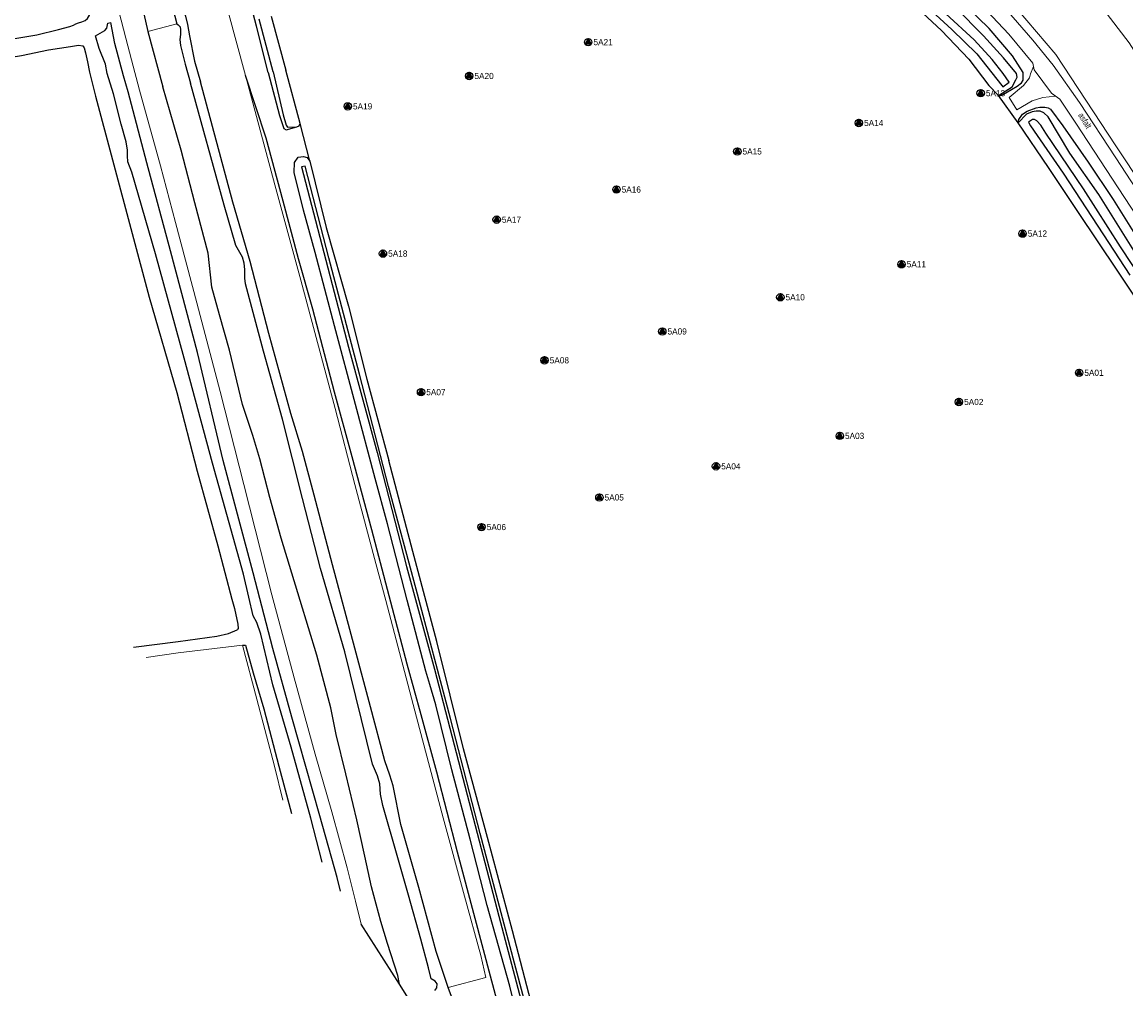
# Model space of a CAD drawing. Header units: metres. Extents: x 62183 to 64287, y 386037 to 390061.
# Tile 16 of 38: x 62724 to 62948, y 387797 to 387993. Entities that reach past the tile are written whole.
import ezdxf
from ezdxf.enums import TextEntityAlignment as Align

# ---------------------------------------------------------------- set-up
doc = ezdxf.new("R2010")
doc.units = ezdxf.units.M
for name, color, linetype in [('BS-BINNENKRUINLIJN-KPN', 253, 'CONTINUOUS'), ('BS-BINNENTEENLIJN-KPN', 253, 'CONTINUOUS'), ('BS-INSTEEK-SLOOT-KPN', 253, 'CONTINUOUS'), ('BS-OVERIG-KPN', 253, 'CONTINUOUS'), ('BS-VLAKAFSLUITING', 253, 'CONTINUOUS'), ('BS-WATERLIJN-KPN', 253, 'CONTINUOUS')]:
    doc.layers.add(name, color=color, linetype=linetype)
for name, color, linetype, lineweight in [('BS-Boorpunten', 253, 'CONTINUOUS', 25), ('BS-Boorpuntnummer', 253, 'CONTINUOUS', 25), ('BS-KANT-VERHARDING', 253, 'CONTINUOUS', 0), ('BS-KRUINLIJN', 253, 'CONTINUOUS', 0), ('BS-OVERIGE-TEKSTEN', 253, 'CONTINUOUS', 0), ('BS-RASTER', 253, 'RASTER', 0), ('BS-TEENLIJN', 11, 'CONTINUOUS', 0)]:
    doc.layers.add(name, color=color, linetype=linetype, lineweight=lineweight)
doc.linetypes.add('RASTER', pattern='A,3,-2,[200,RASTER,S=0.75,R=0,X=0,Y=0],-2,3', length=10)

# ---------------------------------------------------------------- blocks, each defined once
blk = doc.blocks.new('punt-boring')
at = {"layer": 'BS-Boorpunten'}
h = blk.add_hatch(color=8, dxfattribs=at)
h.dxf.hatch_style = 1
h.paths.add_polyline_path([(0.01, 1), (-0.87, -0.49), (0.86, -0.51)])
h = blk.add_hatch(color=1, dxfattribs=at)
h.dxf.hatch_style = 1
h.paths.add_polyline_path([(0.01, 1), (-0.87, -0.49), (0.86, -0.51)])
at = {"layer": 'BS-Boorpunten', "color": 8}
blk.add_lwpolyline([(0.01, 1), (-0.87, -0.49), (0.86, -0.51)], close=True, dxfattribs=at)
at = {"layer": 'BS-Boorpunten', "color": 1}
blk.add_lwpolyline([(0.01, 1), (-0.87, -0.49), (0.86, -0.51)], close=True, dxfattribs=at)
at = {"layer": 'BS-Boorpunten', "color": 8}
blk.add_circle((0, 0), 1, dxfattribs=at)
at = {"layer": 'BS-Boorpunten', "color": 1}
blk.add_circle((0, 0), 1, dxfattribs=at)
blk = doc.blocks.new('*U602', base_point=(62938.409, 387921.571))
at = {"layer": 'BS-Boorpunten', "xscale": 1.499999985, "yscale": 1.499999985, "zscale": 1.499999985}
blk.add_blockref('punt-boring', (62938.409, 387921.571), dxfattribs=at)
at = {"layer": 'BS-Boorpuntnummer', "linetype": 'ByBlock', "insert": (62940.529, 387921.571), "char_height": 2.5, "attachment_point": 4}
blk.add_mtext('5A01', dxfattribs=at)
blk = doc.blocks.new('*U603', base_point=(62914.046, 387915.645))
at = {"layer": 'BS-Boorpunten', "xscale": 1.499999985, "yscale": 1.499999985, "zscale": 1.499999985}
blk.add_blockref('punt-boring', (62914.046, 387915.645), dxfattribs=at)
at = {"layer": 'BS-Boorpuntnummer', "linetype": 'ByBlock', "insert": (62916.166, 387915.645), "char_height": 2.5, "attachment_point": 4}
blk.add_mtext('5A02', dxfattribs=at)
blk = doc.blocks.new('*U604', base_point=(62889.887, 387908.769))
at = {"layer": 'BS-Boorpunten', "xscale": 1.499999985, "yscale": 1.499999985, "zscale": 1.499999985}
blk.add_blockref('punt-boring', (62889.887, 387908.769), dxfattribs=at)
at = {"layer": 'BS-Boorpuntnummer', "linetype": 'ByBlock', "insert": (62892.007, 387908.769), "char_height": 2.5, "attachment_point": 4}
blk.add_mtext('5A03', dxfattribs=at)
blk = doc.blocks.new('*U605', base_point=(62864.802, 387902.605))
at = {"layer": 'BS-Boorpunten', "xscale": 1.499999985, "yscale": 1.499999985, "zscale": 1.499999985}
blk.add_blockref('punt-boring', (62864.802, 387902.605), dxfattribs=at)
at = {"layer": 'BS-Boorpuntnummer', "linetype": 'ByBlock', "insert": (62866.922, 387902.605), "char_height": 2.5, "attachment_point": 4}
blk.add_mtext('5A04', dxfattribs=at)
blk = doc.blocks.new('*U606', base_point=(62841.157, 387896.285))
at = {"layer": 'BS-Boorpunten', "xscale": 1.499999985, "yscale": 1.499999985, "zscale": 1.499999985}
blk.add_blockref('punt-boring', (62841.157, 387896.285), dxfattribs=at)
at = {"layer": 'BS-Boorpuntnummer', "linetype": 'ByBlock', "insert": (62843.277, 387896.285), "char_height": 2.5, "attachment_point": 4}
blk.add_mtext('5A05', dxfattribs=at)
blk = doc.blocks.new('*U607', base_point=(62817.265, 387890.282))
at = {"layer": 'BS-Boorpunten', "xscale": 1.499999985, "yscale": 1.499999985, "zscale": 1.499999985}
blk.add_blockref('punt-boring', (62817.265, 387890.282), dxfattribs=at)
at = {"layer": 'BS-Boorpuntnummer', "linetype": 'ByBlock', "insert": (62819.385, 387890.282), "char_height": 2.5, "attachment_point": 4}
blk.add_mtext('5A06', dxfattribs=at)
blk = doc.blocks.new('*U608', base_point=(62805, 387917.634))
at = {"layer": 'BS-Boorpunten', "xscale": 1.499999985, "yscale": 1.499999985, "zscale": 1.499999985}
blk.add_blockref('punt-boring', (62805, 387917.634), dxfattribs=at)
at = {"layer": 'BS-Boorpuntnummer', "linetype": 'ByBlock', "insert": (62807.12, 387917.634), "char_height": 2.5, "attachment_point": 4}
blk.add_mtext('5A07', dxfattribs=at)
blk = doc.blocks.new('*U609', base_point=(62830.031, 387924.096))
at = {"layer": 'BS-Boorpunten', "xscale": 1.499999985, "yscale": 1.499999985, "zscale": 1.499999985}
blk.add_blockref('punt-boring', (62830.031, 387924.096), dxfattribs=at)
at = {"layer": 'BS-Boorpuntnummer', "linetype": 'ByBlock', "insert": (62832.151, 387924.096), "char_height": 2.5, "attachment_point": 4}
blk.add_mtext('5A08', dxfattribs=at)
blk = doc.blocks.new('*U610', base_point=(62853.911, 387929.952))
at = {"layer": 'BS-Boorpunten', "xscale": 1.499999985, "yscale": 1.499999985, "zscale": 1.499999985}
blk.add_blockref('punt-boring', (62853.911, 387929.952), dxfattribs=at)
at = {"layer": 'BS-Boorpuntnummer', "linetype": 'ByBlock', "insert": (62856.031, 387929.952), "char_height": 2.5, "attachment_point": 4}
blk.add_mtext('5A09', dxfattribs=at)
blk = doc.blocks.new('*U611', base_point=(62877.845, 387936.885))
at = {"layer": 'BS-Boorpunten', "xscale": 1.499999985, "yscale": 1.499999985, "zscale": 1.499999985}
blk.add_blockref('punt-boring', (62877.845, 387936.885), dxfattribs=at)
at = {"layer": 'BS-Boorpuntnummer', "linetype": 'ByBlock', "insert": (62879.965, 387936.885), "char_height": 2.5, "attachment_point": 4}
blk.add_mtext('5A10', dxfattribs=at)
blk = doc.blocks.new('*U612', base_point=(62902.408, 387943.581))
at = {"layer": 'BS-Boorpunten', "xscale": 1.499999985, "yscale": 1.499999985, "zscale": 1.499999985}
blk.add_blockref('punt-boring', (62902.408, 387943.581), dxfattribs=at)
at = {"layer": 'BS-Boorpuntnummer', "linetype": 'ByBlock', "insert": (62904.528, 387943.581), "char_height": 2.5, "attachment_point": 4}
blk.add_mtext('5A11', dxfattribs=at)
blk = doc.blocks.new('*U613', base_point=(62926.95, 387949.801))
at = {"layer": 'BS-Boorpunten', "xscale": 1.499999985, "yscale": 1.499999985, "zscale": 1.499999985}
blk.add_blockref('punt-boring', (62926.95, 387949.801), dxfattribs=at)
at = {"layer": 'BS-Boorpuntnummer', "linetype": 'ByBlock', "insert": (62929.07, 387949.801), "char_height": 2.5, "attachment_point": 4}
blk.add_mtext('5A12', dxfattribs=at)
blk = doc.blocks.new('*U614', base_point=(62918.458, 387978.277))
at = {"layer": 'BS-Boorpunten', "xscale": 1.499999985, "yscale": 1.499999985, "zscale": 1.499999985}
blk.add_blockref('punt-boring', (62918.458, 387978.277), dxfattribs=at)
at = {"layer": 'BS-Boorpuntnummer', "linetype": 'ByBlock', "insert": (62920.578, 387978.277), "char_height": 2.5, "attachment_point": 4}
blk.add_mtext('5A13', dxfattribs=at)
blk = doc.blocks.new('*U615', base_point=(62893.759, 387972.235))
at = {"layer": 'BS-Boorpunten', "xscale": 1.499999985, "yscale": 1.499999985, "zscale": 1.499999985}
blk.add_blockref('punt-boring', (62893.759, 387972.235), dxfattribs=at)
at = {"layer": 'BS-Boorpuntnummer', "linetype": 'ByBlock', "insert": (62895.879, 387972.235), "char_height": 2.5, "attachment_point": 4}
blk.add_mtext('5A14', dxfattribs=at)
blk = doc.blocks.new('*U616', base_point=(62869.124, 387966.462))
at = {"layer": 'BS-Boorpunten', "xscale": 1.499999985, "yscale": 1.499999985, "zscale": 1.499999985}
blk.add_blockref('punt-boring', (62869.124, 387966.462), dxfattribs=at)
at = {"layer": 'BS-Boorpuntnummer', "linetype": 'ByBlock', "insert": (62871.244, 387966.462), "char_height": 2.5, "attachment_point": 4}
blk.add_mtext('5A15', dxfattribs=at)
blk = doc.blocks.new('*U617', base_point=(62844.612, 387958.735))
at = {"layer": 'BS-Boorpunten', "xscale": 1.499999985, "yscale": 1.499999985, "zscale": 1.499999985}
blk.add_blockref('punt-boring', (62844.612, 387958.735), dxfattribs=at)
at = {"layer": 'BS-Boorpuntnummer', "linetype": 'ByBlock', "insert": (62846.732, 387958.735), "char_height": 2.5, "attachment_point": 4}
blk.add_mtext('5A16', dxfattribs=at)
blk = doc.blocks.new('*U618', base_point=(62820.325, 387952.625))
at = {"layer": 'BS-Boorpunten', "xscale": 1.499999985, "yscale": 1.499999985, "zscale": 1.499999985}
blk.add_blockref('punt-boring', (62820.325, 387952.625), dxfattribs=at)
at = {"layer": 'BS-Boorpuntnummer', "linetype": 'ByBlock', "insert": (62822.445, 387952.625), "char_height": 2.5, "attachment_point": 4}
blk.add_mtext('5A17', dxfattribs=at)
blk = doc.blocks.new('*U619', base_point=(62797.278, 387945.742))
at = {"layer": 'BS-Boorpunten', "xscale": 1.499999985, "yscale": 1.499999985, "zscale": 1.499999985}
blk.add_blockref('punt-boring', (62797.278, 387945.742), dxfattribs=at)
at = {"layer": 'BS-Boorpuntnummer', "linetype": 'ByBlock', "insert": (62799.398, 387945.742), "char_height": 2.5, "attachment_point": 4}
blk.add_mtext('5A18', dxfattribs=at)
blk = doc.blocks.new('*U620', base_point=(62790.141, 387975.6))
at = {"layer": 'BS-Boorpunten', "xscale": 1.499999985, "yscale": 1.499999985, "zscale": 1.499999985}
blk.add_blockref('punt-boring', (62790.141, 387975.6), dxfattribs=at)
at = {"layer": 'BS-Boorpuntnummer', "linetype": 'ByBlock', "insert": (62792.261, 387975.6), "char_height": 2.5, "attachment_point": 4}
blk.add_mtext('5A19', dxfattribs=at)
blk = doc.blocks.new('*U621', base_point=(62814.766, 387981.76))
at = {"layer": 'BS-Boorpunten', "xscale": 1.499999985, "yscale": 1.499999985, "zscale": 1.499999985}
blk.add_blockref('punt-boring', (62814.766, 387981.76), dxfattribs=at)
at = {"layer": 'BS-Boorpuntnummer', "linetype": 'ByBlock', "insert": (62816.886, 387981.76), "char_height": 2.5, "attachment_point": 4}
blk.add_mtext('5A20', dxfattribs=at)
blk = doc.blocks.new('*U622', base_point=(62838.899, 387988.631))
at = {"layer": 'BS-Boorpunten', "xscale": 1.499999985, "yscale": 1.499999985, "zscale": 1.499999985}
blk.add_blockref('punt-boring', (62838.899, 387988.631), dxfattribs=at)
at = {"layer": 'BS-Boorpuntnummer', "linetype": 'ByBlock', "insert": (62841.019, 387988.631), "char_height": 2.5, "attachment_point": 4}
blk.add_mtext('5A21', dxfattribs=at)
blk = doc.blocks.new('A$C58CE76E8')
at = {"layer": 'BS-Boorpuntnummer'}
h = blk.add_hatch(color=8, dxfattribs=at)
h.dxf.hatch_style = 1
h.paths.add_polyline_path([(62938.415, 387922.321), (62937.757, 387921.201), (62939.056, 387921.191)])
at = {"layer": 'BS-Boorpuntnummer', "color": 8}
blk.add_lwpolyline([(62938.415, 387922.321), (62937.757, 387921.201), (62939.056, 387921.191)], close=True, dxfattribs=at)
blk.add_circle((62938.409, 387921.571), 0.75, dxfattribs=at)
at = {"layer": 'BS-Boorpunten', "xscale": 0.5, "yscale": 0.5, "zscale": 0.5}
for name, p in [('*U622', (62838.899, 387988.631)), ('*U621', (62814.766, 387981.76)), ('*U614', (62918.458, 387978.277)), ('*U620', (62790.141, 387975.6)), ('*U615', (62893.759, 387972.235)), ('*U616', (62869.124, 387966.462)), ('*U617', (62844.612, 387958.735)), ('*U618', (62820.325, 387952.625)), ('*U613', (62926.95, 387949.801)), ('*U619', (62797.278, 387945.742)), ('*U612', (62902.408, 387943.581)), ('*U611', (62877.845, 387936.885)), ('*U610', (62853.911, 387929.952)), ('*U609', (62830.031, 387924.096)), ('*U602', (62938.409, 387921.571)), ('*U608', (62805, 387917.634)), ('*U603', (62914.046, 387915.645)), ('*U604', (62889.887, 387908.769)), ('*U605', (62864.802, 387902.605)), ('*U606', (62841.157, 387896.285)), ('*U607', (62817.265, 387890.282))]:
    blk.add_blockref(name, p, dxfattribs=at)
at = {"layer": 'BS-Boorpunten', "color": 253, "xscale": 0.5, "yscale": 0.5, "zscale": 0.5}
for name, p in [('*U622', (62838.899, 387988.631)), ('*U622', (62838.899, 387988.631)), ('*U622', (62838.899, 387988.631)), ('*U621', (62814.766, 387981.76)), ('*U621', (62814.766, 387981.76)), ('*U621', (62814.766, 387981.76)), ('*U614', (62918.458, 387978.277)), ('*U614', (62918.458, 387978.277)), ('*U614', (62918.458, 387978.277)), ('*U620', (62790.141, 387975.6)), ('*U620', (62790.141, 387975.6)), ('*U620', (62790.141, 387975.6)), ('*U615', (62893.759, 387972.235)), ('*U615', (62893.759, 387972.235)), ('*U615', (62893.759, 387972.235)), ('*U616', (62869.124, 387966.462)), ('*U616', (62869.124, 387966.462)), ('*U616', (62869.124, 387966.462)), ('*U617', (62844.612, 387958.735)), ('*U617', (62844.612, 387958.735)), ('*U617', (62844.612, 387958.735)), ('*U618', (62820.325, 387952.625)), ('*U618', (62820.325, 387952.625)), ('*U618', (62820.325, 387952.625)), ('*U613', (62926.95, 387949.801)), ('*U613', (62926.95, 387949.801)), ('*U613', (62926.95, 387949.801)), ('*U619', (62797.278, 387945.742)), ('*U619', (62797.278, 387945.742)), ('*U619', (62797.278, 387945.742)), ('*U612', (62902.408, 387943.581)), ('*U612', (62902.408, 387943.581)), ('*U612', (62902.408, 387943.581)), ('*U611', (62877.845, 387936.885)), ('*U611', (62877.845, 387936.885)), ('*U611', (62877.845, 387936.885)), ('*U610', (62853.911, 387929.952)), ('*U610', (62853.911, 387929.952)), ('*U610', (62853.911, 387929.952)), ('*U609', (62830.031, 387924.096)), ('*U609', (62830.031, 387924.096)), ('*U609', (62830.031, 387924.096)), ('*U602', (62938.409, 387921.571)), ('*U602', (62938.409, 387921.571)), ('*U608', (62805, 387917.634)), ('*U608', (62805, 387917.634)), ('*U608', (62805, 387917.634)), ('*U603', (62914.046, 387915.645)), ('*U603', (62914.046, 387915.645)), ('*U604', (62889.887, 387908.769)), ('*U604', (62889.887, 387908.769)), ('*U604', (62889.887, 387908.769)), ('*U605', (62864.802, 387902.605)), ('*U605', (62864.802, 387902.605)), ('*U605', (62864.802, 387902.605)), ('*U606', (62841.157, 387896.285)), ('*U606', (62841.157, 387896.285)), ('*U606', (62841.157, 387896.285)), ('*U607', (62817.265, 387890.282)), ('*U607', (62817.265, 387890.282)), ('*U607', (62817.265, 387890.282))]:
    blk.add_blockref(name, p, dxfattribs=at)
at = {"layer": 'BS-Boorpunten', "color": 8}
for name, p, xscale, yscale, zscale in [('punt-boring', (62938.409, 387921.571), 0.7499999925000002, 0.7499999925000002, 0.7499999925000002), ('*U603', (62914.046, 387915.645), 0.5, 0.5, 0.5)]:
    blk.add_blockref(name, p, dxfattribs=dict(at, xscale=xscale, yscale=yscale, zscale=zscale))
at = {"layer": 'BS-Boorpuntnummer', "color": 8, "xscale": 0.7499999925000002, "yscale": 0.7499999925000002, "zscale": 0.7499999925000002}
for p in [(62838.899, 387988.631), (62814.766, 387981.76), (62918.458, 387978.277), (62790.141, 387975.6), (62893.759, 387972.235), (62869.124, 387966.462), (62844.612, 387958.735), (62820.325, 387952.625), (62926.95, 387949.801), (62797.278, 387945.742), (62902.408, 387943.581), (62877.845, 387936.885), (62853.911, 387929.952), (62830.031, 387924.096), (62805, 387917.634), (62914.046, 387915.645), (62889.887, 387908.769), (62864.802, 387902.605), (62841.157, 387896.285), (62817.265, 387890.282)]:
    blk.add_blockref('punt-boring', p, dxfattribs=at)
at = {"layer": 'BS-Boorpuntnummer', "color": 8}
blk.add_text('5A01', height=1.25, dxfattribs=at).set_placement((62939.469, 387920.946))
at = {"layer": 'BS-Boorpuntnummer', "color": 8, "char_height": 1.25, "attachment_point": 4}
for s, insert in [('5A21', (62839.959, 387988.631)), ('5A20', (62815.826, 387981.76)), ('5A13', (62919.518, 387978.277)), ('5A19', (62791.201, 387975.6)), ('5A14', (62894.819, 387972.235)), ('5A15', (62870.184, 387966.462)), ('5A16', (62845.672, 387958.735)), ('5A17', (62821.385, 387952.625)), ('5A12', (62928.01, 387949.801)), ('5A18', (62798.338, 387945.742)), ('5A11', (62903.468, 387943.581)), ('5A10', (62878.905, 387936.885)), ('5A09', (62854.971, 387929.952)), ('5A08', (62831.091, 387924.096)), ('5A07', (62806.06, 387917.634)), ('5A02', (62915.106, 387915.645)), ('5A03', (62890.947, 387908.769)), ('5A04', (62865.862, 387902.605)), ('5A05', (62842.217, 387896.285)), ('5A06', (62818.325, 387890.282))]:
    blk.add_mtext(s, dxfattribs=dict(at, insert=insert))
at = {"layer": 'BS-Boorpuntnummer', "color": 8, "linetype": 'ByBlock', "insert": (62939.469, 387921.571), "char_height": 1.25, "attachment_point": 4}
blk.add_mtext('5A01', dxfattribs=at)

msp = doc.modelspace()

# ---------------------------------------------------------------- linework, layer by layer
at = {"layer": 'BS-BINNENKRUINLIJN-KPN'}
for points in [[(62730.07, 388099.43), (62733.97, 388084.07), (62738.46, 388066.59), (62741.73, 388052.78), (62745.03, 388039.45), (62747.98, 388028.53), (62751.29, 388016.98), (62752.25, 388013.82), (62754.19, 388005.58), (62755.65, 387999.98), (62757.23, 387993.88), (62757.66, 387992.2), (62758.09, 387989.93), (62759.08, 387984.74), (62760.32, 387980.59)], [(62774, 387982.47), (62771.61, 387991.88), (62768.39, 388004.24)], [(62753.37, 388000.45), (62755.49, 387992.31), (62755.73, 387992.16), (62756.14, 387991.75), (62756.26, 387991.14), (62756.26, 387990.16), (62756.1, 387989.15), (62756.26, 387987.98), (62757.19, 387984.13), (62758.24, 387980.31)], [(62922.05, 387977.84), (62922.62, 387977.9), (62923.11, 387978.11), (62924.74, 387979.04), (62925.83, 387979.73), (62926.75, 387980.4), (62927.09, 387980.92), (62927.08, 387982.44), (62924.88, 387985.88), (62920.21, 387991.38), (62915.59, 387995.89), (62909.58, 388001.08)], [(62774, 387982.47), (62776.29, 387973.77), (62776.98, 387971.74), (62777.18, 387971.14), (62777.64, 387970.85), (62779.82, 387971.45)], [(62807.82, 387796.3), (62808.21, 387796.86), (62808.24, 387797.67), (62807.84, 387798.19), (62807.02, 387798.63), (62806.51, 387800.88), (62804.97, 387806.73), (62802.43, 387815.64), (62800.31, 387823.2), (62797.22, 387833.82), (62796.76, 387836.1), (62796.67, 387838.21), (62796.18, 387839.83), (62795.14, 387842.17), (62789.52, 387864.98), (62784.59, 387881.87), (62780.96, 387896.07), (62776.89, 387912.14), (62773.04, 387925.94), (62769.42, 387939.61), (62769.27, 387940.79), (62769.26, 387942.49), (62769.14, 387943.78), (62768.79, 387945.03), (62767.48, 387947.39), (62765.11, 387955.59), (62758.24, 387980.31)], [(62812.4, 387791.85), (62810.5, 387796.93), (62808.08, 387804.21), (62804.55, 387817.17), (62800.93, 387829.96), (62799.32, 387837.81), (62798.67, 387839.96), (62797.64, 387842.85), (62794.76, 387853.82), (62791.57, 387865.74), (62787.03, 387882.62), (62783.31, 387896.75), (62780.99, 387905.62), (62778.59, 387913.34), (62774.13, 387929.55), (62770.34, 387944.15), (62766.84, 387956.2), (62760.32, 387980.59)], [(62926.06, 387972.27), (62926.16, 387972.94), (62926.93, 387974.05), (62927.86, 387974.64), (62929.71, 387975.32), (62930.42, 387975.46), (62931.49, 387975.47), (62932.17, 387975.29), (62932.58, 387975.04), (62935.14, 387971.65), (62940.26, 387964.32), (62945.34, 387956.69), (62952.41, 387945.35)]]:
    msp.add_lwpolyline(points, dxfattribs=at)
at = {"layer": 'BS-BINNENTEENLIJN-KPN'}
for points in [[(62722.67, 388096.95), (62725.29, 388086.17), (62727.54, 388076.33), (62728.98, 388070.07), (62731.9, 388061.51), (62734.89, 388050.14), (62737.36, 388038.27), (62741.24, 388024.27), (62744.34, 388013.06), (62744.94, 388008.28), (62748.12, 387997.4), (62749.62, 387990.77), (62752.62, 387979.54)], [(62833.17, 387746.29), (62832.03, 387750.47), (62829.55, 387759.47), (62826.9, 387769.48), (62824.4, 387778.97), (62821.8, 387789.12), (62819.11, 387799.18), (62815.96, 387810.87), (62812.39, 387824.35), (62808.17, 387840.55), (62805, 387852.18), (62802.22, 387862.48), (62798.52, 387876.33), (62794.99, 387889.74), (62791.04, 387904.54), (62787.43, 387917.62), (62783.06, 387934.47), (62780.16, 387944.66), (62777.06, 387956.35), (62773.63, 387969.17), (62769.43, 387981.85)], [(62800.6, 387797.58), (62800.27, 387799.33), (62798.19, 387805.8), (62796.84, 387810.27), (62794.98, 387817.35), (62793.62, 387823.54), (62791.98, 387830.91), (62789.74, 387840.21), (62787.82, 387848.22), (62786.68, 387853.63), (62783.88, 387864.28), (62780.5, 387875.41), (62776.64, 387888.05), (62774.35, 387896.27), (62772.34, 387904.14), (62770.89, 387908.88), (62768.82, 387915.11), (62766.16, 387926.14), (62764.16, 387933.31), (62762.6, 387938.97), (62761.81, 387945.85), (62759.13, 387956.02), (62756.34, 387966.74), (62752.62, 387979.54)]]:
    msp.add_lwpolyline(points, dxfattribs=at)
at = {"layer": 'BS-INSTEEK-SLOOT-KPN'}
for points in [[(62721, 387989.09), (62727.09, 387990.1), (62731.48, 387991.17), (62733.77, 387991.77), (62734.51, 387992.1), (62734.98, 387992.31), (62735.55, 387992.53), (62736.2, 387992.77), (62736.88, 387993.01), (62737.4, 387993.41), (62737.77, 387994.1), (62737.9, 387996.77), (62737.78, 387998.36), (62737.22, 388001.08), (62734.39, 388012.39), (62730.98, 388025.73), (62728.09, 388036.98), (62724.94, 388049.32), (62721.38, 388062.63)], [(62900.98, 387999.9), (62910.49, 387990.98), (62916.03, 387985.16), (62920.1, 387979.81), (62922.05, 387977.84), (62924.82, 387979.54), (62925.61, 387980.97), (62925.87, 387981.51), (62925.75, 387982.3), (62923.09, 387985.44), (62919, 387989.9), (62913.34, 387995.68), (62906.63, 388000.67)], [(62774.61, 387993.88), (62777.58, 387982.96)], [(62774.99, 387982.61), (62772.16, 387993.31)], [(62575.28, 387964.62), (62589.75, 387966.71), (62598.38, 387967.76), (62611.82, 387969.65), (62625.08, 387971.57), (62638.18, 387973.43), (62648.03, 387974.97), (62662.63, 387977.09), (62676.14, 387978.89), (62685.52, 387980.22), (62699.99, 387982.32), (62712.19, 387984.02), (62724.02, 387985.89), (62729.47, 387987.1), (62733.95, 387987.75), (62735.58, 387988.01), (62736.41, 387987.91), (62736.69, 387987.5), (62736.96, 387986.43), (62737.41, 387984.65), (62737.79, 387982.54), (62738.42, 387980.12), (62738.99, 387977.67)], [(62774.99, 387982.61), (62777.04, 387973.89), (62777.68, 387971.79), (62777.95, 387971.37), (62779.82, 387971.45)], [(62779.82, 387971.45), (62780.28, 387971.68), (62780.48, 387972.1), (62777.58, 387982.96)], [(62738.99, 387977.67), (62749.9, 387936.88), (62755.47, 387917.6), (62759.63, 387901.65), (62763.82, 387886.47), (62766.62, 387875.69), (62767.16, 387873.74), (62767.89, 387870.58), (62767.92, 387869.73), (62767.73, 387869.41)], [(63010.81, 387844.91), (63011.71, 387845.33), (63013.11, 387846.26), (63013.65, 387847.31), (63013.98, 387848.07), (63014.07, 387848.65), (63012.04, 387852.15), (63005.75, 387861.65), (62998.44, 387872.12), (62990.36, 387884.58), (62981.67, 387897.62), (62974.03, 387909.42), (62966.79, 387920.65), (62958.46, 387933.18), (62950.15, 387945.29), (62942.41, 387957.7), (62936.53, 387966.11), (62932.14, 387973.48), (62931.26, 387974.28), (62930.53, 387974.61), (62929.74, 387974.65), (62928.87, 387974.51), (62927.74, 387974.05), (62926.06, 387972.27)], [(63010.81, 387844.91), (63010.44, 387844.95), (63009.75, 387845.52), (63008.57, 387847.54), (63006.03, 387851.58), (63001.38, 387858.83), (62994.49, 387869.46), (62986.47, 387881.72), (62977.93, 387894.45), (62969.78, 387906.67), (62962.19, 387917.79), (62953.88, 387930.72), (62946.11, 387942.36), (62938.3, 387954.05), (62932.19, 387963.24), (62926.06, 387972.27)], [(62826.65, 387782.1), (62822.99, 387797.18), (62818.38, 387813.53), (62814.98, 387826.98), (62811.27, 387841.06), (62808.01, 387854.25), (62806.77, 387858.36), (62806, 387861.09), (62802.22, 387875.48), (62798.21, 387890.95), (62795.69, 387900.12), (62791.7, 387915.15), (62787.44, 387931.08), (62783.53, 387945.97), (62781.19, 387954.57), (62779.3, 387962.19), (62779.32, 387964.24), (62780.07, 387965.29), (62781.17, 387965.47), (62781.89, 387965.24), (62782.44, 387964.51), (62785.77, 387951.03), (62790.3, 387935.06), (62794.04, 387920.25), (62798.44, 387903.79)], [(62830.6, 387781.4), (62823.51, 387808.42), (62818.5, 387827.32), (62813.63, 387845.32), (62808.18, 387867.05), (62803.35, 387885.32), (62798.44, 387903.79)], [(62746.72, 387865.9), (62755.74, 387867.07), (62763.61, 387868.17), (62765.99, 387868.67), (62767.73, 387869.41)], [(62768.77, 387866.3), (62769.44, 387866.31), (62770.99, 387860.75), (62773.12, 387853.45), (62776.16, 387841.82), (62778.71, 387832.18)]]:
    msp.add_lwpolyline(points, dxfattribs=at)
at = {"layer": 'BS-KANT-VERHARDING'}
for points in [[(62950.02, 387953.4, 1.68), (62937.78, 387972.2, 1.7), (62934.51, 387977.07, 1.73), (62932.8, 387978.28, 1.66), (62929.32, 387982.99, 1.65), (62929.05, 387984.38, 1.7), (62924.18, 387990.24, 1.7), (62918.62, 387996.1, 1.69)], [(62923.69, 387995.16, 1.77), (62929.04, 387989.06, 1.78), (62933.17, 387983.93, 1.77), (62938.52, 387976.39, 1.77), (62945.83, 387965.15, 1.78), (62954.95, 387951.2, 1.75)]]:
    msp.add_polyline3d(points, dxfattribs=at)
msp.add_polyline3d([(62933.65, 387977.68, 1.69), (62931.06, 387977.43, 1.47), (62928.92, 387976.74, 1.15), (62925.76, 387974.91, 0.64), (62924.21, 387977.37, 0.7), (62927.15, 387979.85, 1.16), (62928.38, 387981.36, 1.47), (62928.59, 387982.17, 1.56), (62929.19, 387983.68, 1.68), (62929.32, 387982.99, 1.65), (62932.8, 387978.28, 1.66)], close=True, dxfattribs=at)
at = {"layer": 'BS-KRUINLIJN'}
msp.add_lwpolyline([(63087.49, 387778.11), (63070.43, 387804.36), (63052.72, 387831.46), (63037.74, 387853.5), (63034.26, 387858.54), (63016.56, 387884.84), (62997.76, 387913.31), (62980.85, 387938.83), (62963.01, 387965.72), (62948.53, 387988.51), (62938.56, 388001.6), (62922.37, 388017.51), (62897.17, 388039.6), (62876.74, 388056.64), (62853.44, 388075.49), (62829.25, 388092.67), (62801.18, 388109.51), (62770.17, 388127.7), (62741.9, 388145.53)], dxfattribs=at)
at = {"layer": 'BS-OVERIG-KPN'}
for points in [[(62926.06, 387972.27), (62922.05, 387977.84)], [(62782.44, 387964.51), (62780.48, 387972.1)]]:
    msp.add_lwpolyline(points, dxfattribs=at)
at = {"layer": 'BS-RASTER', "flags": 128}
for points in [[(62818.11, 387798.9), (62817.12, 387803.4), (62813.83, 387815.45), (62809.5, 387831.32), (62804.1, 387851.72), (62797.86, 387875.37), (62795.85, 387882.87), (62791.6, 387898.91), (62787.58, 387914.33), (62780.63, 387940.34), (62775.33, 387959.72), (62769.43, 387981.85), (62765.82, 387995.03), (62761.83, 388010.64), (62755.57, 388035.15), (62750.2, 388055.48), (62744.22, 388079.37), (62738.35, 388101.83), (62734.3, 388118.58), (62734.32, 388118.58), (62732.67, 388125.93), (62730.34, 388136.09), (62723.94, 388141), (62714.1, 388148.58), (62708.79, 388153.61), (62697.92, 388166.15), (62690.92, 388176.2), (62684.05, 388187.47), (62678.01, 388200.83), (62674.55, 388210.83), (62671.92, 388220.28)], [(62792.89, 387809.78), (62791.71, 387814.44), (62789.99, 387821.15), (62786.89, 387832.51), (62783.52, 387844.24), (62779.25, 387859.7), (62774.72, 387876.55), (62769.09, 387898.93), (62764.25, 387917.78), (62759.54, 387935.76), (62755.19, 387952.07), (62752.2, 387963.54), (62747.93, 387978.9), (62746.29, 387985.04), (62745.12, 387989.41), (62743.73, 387994.89), (62742.03, 388001.08), (62738.76, 388013.22), (62736.42, 388021.66), (62733.85, 388031), (62732.01, 388037.94), (62729.34, 388047.29), (62727.07, 388056.09), (62724.32, 388067.92), (62721.83, 388076.98), (62718.32, 388090.41), (62715.7, 388100.13), (62713.12, 388109.71), (62711.35, 388117.37), (62709.42, 388124.53), (62707.95, 388127.66), (62706.03, 388131.6), (62703.97, 388134.56), (62699.5, 388140.89), (62692.67, 388150.19), (62688.43, 388156.06), (62683.79, 388163.16), (62679.63, 388170.02), (62677.49, 388175.01), (62675.59, 388179.95), (62673.97, 388184.99), (62672.12, 388192.85), (62670.64, 388200.03), (62669.4, 388207.2), (62668.78, 388213.59), (62667.75, 388219.62)], [(62749.62, 387990.77), (62755.49, 387992.31)], [(62749.29, 387863.84), (62755.78, 387864.8), (62768.77, 387866.3)], [(62768.77, 387866.3), (62771.72, 387855.37), (62775.26, 387841.76), (62777, 387834.88)], [(62810.5, 387796.93), (62818.11, 387798.9)]]:
    msp.add_lwpolyline(points, dxfattribs=at)
at = {"layer": 'BS-TEENLIJN'}
msp.add_lwpolyline([(62732.96, 388141.74), (62744.73, 388132.4), (62757.38, 388122.52), (62769.54, 388113.41), (62781.27, 388106.16), (62798.42, 388095.62), (62818.94, 388083.2), (62843.34, 388066.7), (62866.43, 388047.51), (62889.63, 388028.25), (62914.01, 388006.62), (62925.85, 387995.32), (62933.7, 387986.1), (62945.88, 387967.58), (62962.85, 387942.08), (62980.71, 387914.99), (62990.39, 387900.43), (63000.67, 387885.11), (63014.22, 387864.43), (63030.78, 387839.44), (63048.37, 387813.81), (63063.72, 387790.56)], dxfattribs=at)
at = {"layer": 'BS-VLAKAFSLUITING'}
msp.add_lwpolyline([(62838.94, 387737.25), (62838.05, 387738.65), (62833.17, 387746.29), (62818.68, 387769.02), (62812.8, 387778.32), (62802.11, 387795.21), (62800.6, 387797.58), (62792.89, 387809.78)], dxfattribs=at)
at = {"layer": 'BS-WATERLIJN-KPN'}
for points in [[(62902.88, 388000.16), (62912.64, 387991.2), (62917.67, 387986.23), (62922.72, 387979.83), (62922.97, 387979.58), (62924.23, 387980.51), (62923.04, 387982.26), (62920.77, 387985.09), (62917.15, 387989.08), (62911.36, 387994.37), (62904.49, 388000.38)], [(62742.63, 387978.17), (62741.39, 387982.27), (62741.06, 387984.18), (62739.77, 387987.36), (62739.02, 387989.9), (62740.91, 387990.99), (62741.31, 387991.48), (62741.47, 387992.51), (62742.09, 387992.62)], [(62745.61, 387978.58), (62744.7, 387981.81), (62742.9, 387988.33), (62742.09, 387992.62)], [(62784.95, 387822.32), (62782.67, 387831.26), (62778.68, 387845.64), (62774.93, 387858.31), (62772.49, 387868.56), (62771.71, 387870.9), (62770.97, 387872.3), (62770.12, 387876.06), (62768.98, 387880.72), (62762.7, 387903.26), (62757.01, 387924.51), (62751.15, 387945.7), (62746.37, 387962.26), (62745.57, 387964.38), (62745.49, 387965.54), (62745.46, 387966.74), (62745.23, 387968.4), (62744.18, 387971.98), (62742.63, 387978.17)], [(62788.67, 387816.44), (62788.02, 387819.24), (62784.51, 387831.74), (62778.78, 387851.72), (62774.97, 387865.63), (62770.97, 387881.03), (62764.87, 387903.76), (62759.68, 387925.66), (62754.22, 387946.29), (62749.4, 387964.17), (62745.61, 387978.58)], [(62953.78, 387936.58), (62946.78, 387947.12), (62939.32, 387958.89), (62931.69, 387970.17), (62930.68, 387971.76), (62929.83, 387972.7), (62929.37, 387972.97), (62928.98, 387972.96), (62928.13, 387972.38), (62928.57, 387971.69), (62935.15, 387962.03), (62942.18, 387951.29), (62948.67, 387941.35)], [(62830.77, 387775.6), (62827.86, 387787.08), (62823.97, 387801.84), (62816.99, 387828.17), (62810.96, 387851.46), (62803.99, 387877.71), (62798.4, 387898.5), (62792.52, 387921.31), (62786.32, 387944.86), (62781.54, 387963.45), (62780.78, 387963.33), (62782.76, 387955.59), (62790.26, 387926.76), (62796.13, 387905.38), (62802.08, 387882.29), (62807.7, 387861.48), (62814.33, 387836.01), (62820.78, 387811.38), (62825.6, 387793.19), (62830.19, 387775.48)]]:
    msp.add_lwpolyline(points, dxfattribs=at)

# ---------------------------------------------------------------- block references
at = {"layer": 'BS-Boorpunten', "color": 253}
msp.add_blockref('A$C58CE76E8', (0, 0), dxfattribs=at)

# ---------------------------------------------------------------- texts
at = {"layer": 'BS-OVERIGE-TEKSTEN', "width": 0.68}
msp.add_text('asfalt', height=1.25, rotation=302.0633, dxfattribs=at).set_placement((62939.62, 387972.72), align=Align.MIDDLE)

doc.saveas('drawing.dxf')
